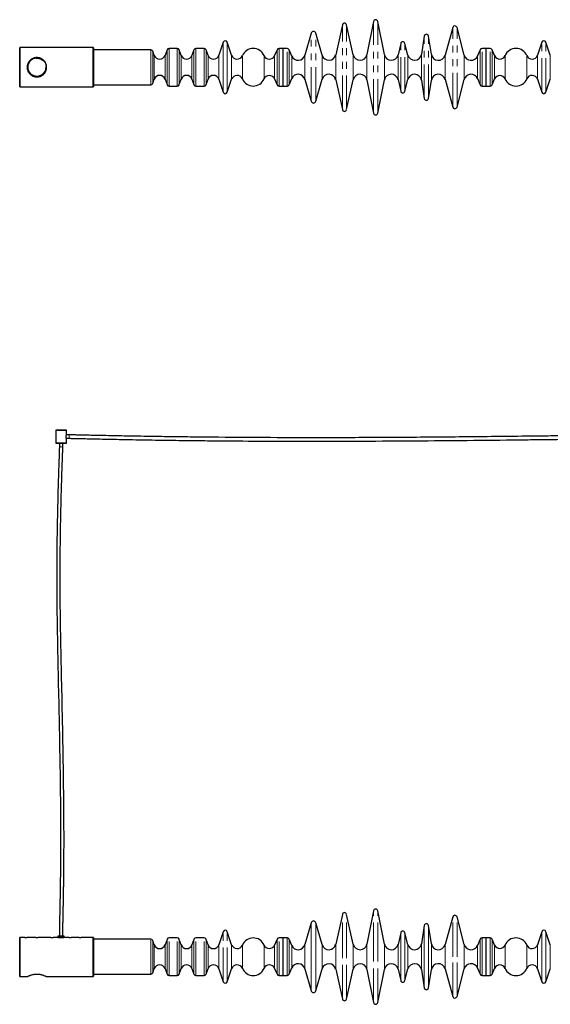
# Model space of a CAD drawing. Header units: millimetres. Extents: x 350 to 3714, y 780 to 2611.
# Tile 1 of 3: x 350 to 1337, y 780 to 2611. Entities that reach past the tile are written whole.
import ezdxf

# ---------------------------------------------------------------- set-up
doc = ezdxf.new("R2010")
doc.units = ezdxf.units.MM
doc.header["$LTSCALE"] = 10
doc.linetypes.add('PHANTOM', pattern=[12.7, 6.35, -1.27, 1.27, -1.27, 1.27, -1.27])

msp = doc.modelspace()

# ---------------------------------------------------------------- linework, layer by layer
at = {"color": 7, "linetype": 'Continuous', "lineweight": 25}
for p, q in [((950.1, 2601.8), (937.7, 2546.1)), ((970.3, 2546.1), (957.9, 2601.8)), ((1008.1, 2608.2), (995.7, 2546.4)), ((1028.2, 2546.4), (1015.9, 2608.2)), ((892.2, 2586.2), (880.5, 2545.3)), ((912.5, 2545.3), (900.8, 2586.2)), ((1155.6, 2597), (1141, 2545.4)), ((1176.9, 2545.6), (1163.4, 2596.9)), ((728.6, 2569.4), (720.5, 2545.2)), ((744.3, 2545.2), (736.2, 2569.4)), ((1058.6, 2567.3), (1053.7, 2546)), ((1071.9, 2545.7), (1066.4, 2567.4)), ((1102.5, 2581), (1097.3, 2547)), ((1115.6, 2547), (1110.4, 2581)), ((1321.1, 2569.4), (1313, 2545.2)), ((1336.8, 2545.2), (1328.7, 2569.4)), ((350.4, 2559.4), (350.1, 2559.1)), ((350.1, 2486.7), (350.1, 2559.1)), ((486.6, 2559.4), (350.4, 2559.4)), ((350.4, 2559.4), (350.4, 2486.4)), ((487.1, 2558.9), (486.6, 2559.4)), ((486.6, 2486.4), (486.6, 2559.4)), ((487.1, 2558.9), (487.1, 2486.9)), ((593.8, 2555.4), (487.1, 2555.4)), ((600.4, 2544.9), (597.5, 2552.8)), ((624.2, 2555.3), (620.4, 2544.9)), ((642.9, 2557.9), (627.9, 2557.9)), ((650.4, 2544.9), (646.6, 2555.3)), ((674.2, 2555.3), (670.4, 2544.9)), ((692.9, 2557.9), (677.9, 2557.9)), ((700.4, 2544.9), (696.6, 2555.3)), ((828.7, 2555.5), (824.1, 2544.6)), ((839.9, 2557.9), (832.4, 2557.9)), ((847.4, 2557.9), (839.9, 2557.9)), ((839.9, 2487.9), (839.9, 2557.9)), ((839.9, 2522.9), (839.9, 2557.9)), ((856, 2543.8), (851.1, 2555.5)), ((1206.2, 2555.4), (1201.5, 2544)), ((1217.4, 2557.9), (1209.9, 2557.9)), ((1224.9, 2557.9), (1217.4, 2557.9)), ((1217.4, 2487.9), (1217.4, 2557.9)), ((1217.4, 2487.9), (1217.4, 2557.9)), ((1233.2, 2544.6), (1228.6, 2555.5)), ((839.9, 2487.9), (839.9, 2522.9)), ((597.5, 2493.1), (600.4, 2500.9)), ((620.4, 2500.9), (624.2, 2490.6)), ((646.6, 2490.6), (650.4, 2500.9)), ((670.4, 2500.9), (674.2, 2490.6)), ((696.6, 2490.6), (700.4, 2500.9)), ((720.5, 2500.7), (728.6, 2476.4)), ((736.2, 2476.4), (744.3, 2500.7)), ((824.1, 2501.2), (828.7, 2490.4)), ((851.1, 2490.4), (856, 2502)), ((880.5, 2500.5), (892.2, 2459.7)), ((900.8, 2459.7), (912.5, 2500.5)), ((937.7, 2499.8), (950.1, 2444.1)), ((957.9, 2444.1), (970.3, 2499.8)), ((995.7, 2499.5), (1008.1, 2437.6)), ((1015.9, 2437.6), (1028.2, 2499.5)), ((1053.7, 2499.9), (1058.6, 2478.5)), ((1066.4, 2478.4), (1071.9, 2500.1)), ((1097.3, 2498.9), (1102.5, 2464.8)), ((1110.4, 2464.8), (1115.6, 2498.9)), ((1141, 2500.5), (1155.6, 2448.8)), ((1163.4, 2448.9), (1176.9, 2500.2)), ((1201.5, 2501.8), (1206.2, 2490.4)), ((1228.6, 2490.4), (1233.2, 2501.2)), ((1313, 2500.7), (1321.1, 2476.4)), ((1328.7, 2476.4), (1336.8, 2500.7)), ((350.1, 2486.7), (350.4, 2486.4)), ((350.4, 2486.4), (486.6, 2486.4)), ((486.6, 2486.4), (487.1, 2486.9)), ((487.1, 2490.4), (593.8, 2490.4)), ((627.9, 2487.9), (642.9, 2487.9)), ((677.9, 2487.9), (692.9, 2487.9)), ((832.4, 2487.9), (839.9, 2487.9)), ((839.9, 2487.9), (847.4, 2487.9)), ((1209.9, 2487.9), (1217.4, 2487.9)), ((1217.4, 2487.9), (1224.9, 2487.9)), ((417.4, 1848), (417.1, 1847.7)), ((417.1, 1847.7), (417.1, 1824)), ((437.1, 1847.7), (417.1, 1847.7)), ((417.4, 1848), (436.8, 1848)), ((436.6, 1833), (436.6, 1836.2)), ((437.1, 1833), (436.6, 1833)), ((437.1, 1847.7), (436.8, 1848)), ((437.1, 1839.4), (437.1, 1847.7)), ((442.1, 1839.2), (437.1, 1839.2)), ((437.1, 1832.8), (442.1, 1832.8)), ((437.1, 1824), (437.1, 1832.8)), ((417.1, 1824), (417.6, 1823.5)), ((417.1, 1824), (437.1, 1824)), ((436.6, 1823.5), (417.6, 1823.5)), ((423.9, 1823.5), (423.9, 1817)), ((430.3, 1817), (430.3, 1823.5)), ((436.6, 1823.5), (437.1, 1824)), ((1008.1, 953.7), (995.7, 891.9)), ((1028.2, 891.9), (1015.9, 953.7)), ((950.1, 947.3), (937.7, 891.6)), ((970.3, 891.6), (957.9, 947.3)), ((1155.6, 942.6), (1141, 890.9)), ((1176.9, 891.1), (1163.4, 942.5)), ((892.2, 931.7), (880.5, 890.9)), ((912.5, 890.9), (900.8, 931.7)), ((1102.5, 926.6), (1097.3, 892.5)), ((1115.6, 892.5), (1110.4, 926.6)), ((350.4, 904.5), (350.1, 904.2)), ((350.1, 868), (350.1, 904.2)), ((359.6, 904.5), (350.4, 904.5)), ((350.4, 904.5), (350.4, 868)), ((367.8, 904.5), (363.6, 904.5)), ((380.1, 904.5), (374.5, 904.5)), ((389.8, 904.5), (384.1, 904.5)), ((408.1, 904.5), (396.5, 904.5)), ((421.1, 904.5), (412.1, 904.5)), ((421.1, 907), (421.1, 904.5)), ((433.1, 907), (421.1, 907)), ((433.1, 904.5), (421.1, 904.5)), ((433.1, 904.5), (433.1, 907)), ((442.1, 904.5), (433.1, 904.5)), ((460.6, 904.5), (446.1, 904.5)), ((460.8, 904.5), (461.7, 904.5)), ((461.7, 904.5), (464.4, 904.5)), ((486.6, 904.5), (464.6, 904.5)), ((487.1, 904), (486.6, 904.5)), ((486.6, 868), (486.6, 904.5)), ((487.1, 904), (487.1, 868)), ((593.8, 901), (487.1, 901)), ((600.4, 890.5), (597.5, 898.3)), ((624.2, 900.8), (620.4, 890.5)), ((642.9, 903.5), (627.9, 903.5)), ((650.4, 890.5), (646.6, 900.8)), ((674.2, 900.8), (670.4, 890.5)), ((692.9, 903.5), (677.9, 903.5)), ((700.4, 890.5), (696.6, 900.8)), ((728.6, 915), (720.5, 890.7)), ((744.3, 890.7), (736.2, 915)), ((828.7, 901), (824.1, 890.2)), ((839.9, 903.5), (832.4, 903.5)), ((847.4, 903.5), (839.9, 903.5)), ((839.9, 868.5), (839.9, 903.5)), ((839.9, 833.5), (839.9, 903.5)), ((856, 889.4), (851.1, 901)), ((1058.6, 912.9), (1053.7, 891.5)), ((1071.9, 891.3), (1066.4, 912.9)), ((1206.2, 901), (1201.5, 889.5)), ((1217.4, 903.5), (1209.9, 903.5)), ((1224.9, 903.5), (1217.4, 903.5)), ((1217.4, 868.5), (1217.4, 903.5)), ((1217.4, 868.5), (1217.4, 903.5)), ((1233.2, 890.2), (1228.6, 901)), ((1321.1, 915), (1313, 890.7)), ((1336.8, 890.7), (1328.7, 915)), ((350.1, 831.8), (350.1, 868)), ((350.4, 868), (350.4, 831.5)), ((486.6, 831.5), (486.6, 868)), ((487.1, 868), (487.1, 832)), ((839.9, 833.5), (839.9, 868.5)), ((1217.4, 833.5), (1217.4, 868.5)), ((1217.4, 833.5), (1217.4, 868.5)), ((597.5, 838.6), (600.4, 846.5)), ((620.4, 846.5), (624.2, 836.1)), ((646.6, 836.1), (650.4, 846.5)), ((670.4, 846.5), (674.2, 836.1)), ((696.6, 836.1), (700.4, 846.5)), ((720.5, 846.2), (728.6, 821.9)), ((736.2, 821.9), (744.3, 846.2)), ((824.1, 846.8), (828.7, 835.9)), ((851.1, 835.9), (856, 847.5)), ((880.5, 846), (892.2, 805.2)), ((900.8, 805.2), (912.5, 846)), ((937.7, 845.3), (950.1, 789.6)), ((957.9, 789.6), (970.3, 845.3)), ((995.7, 845), (1008.1, 783.2)), ((1015.9, 783.2), (1028.2, 845)), ((1053.7, 845.4), (1058.6, 824.1)), ((1066.4, 824), (1071.9, 845.7)), ((1097.3, 844.4), (1102.5, 810.4)), ((1110.4, 810.4), (1115.6, 844.4)), ((1141, 846), (1155.6, 794.4)), ((1163.4, 794.4), (1176.9, 845.8)), ((1201.5, 847.4), (1206.2, 835.9)), ((1228.6, 835.9), (1233.2, 846.8)), ((1313, 846.2), (1321.1, 821.9)), ((1328.7, 821.9), (1336.8, 846.2)), ((350.1, 831.8), (350.4, 831.5)), ((350.4, 831.5), (364.1, 831.5)), ((400.1, 831.5), (486.6, 831.5)), ((486.6, 831.5), (487.1, 832)), ((487.1, 836), (593.8, 836)), ((627.9, 833.5), (642.9, 833.5)), ((677.9, 833.5), (692.9, 833.5)), ((832.4, 833.5), (839.9, 833.5)), ((839.9, 833.5), (847.4, 833.5)), ((1209.9, 833.5), (1217.4, 833.5)), ((1217.4, 833.5), (1224.9, 833.5))]:
    msp.add_line(p, q, dxfattribs=at)
at = {"color": 7, "linetype": 'PHANTOM', "lineweight": 18}
for p, q in [((950.1, 2444.1), (950.1, 2601.8)), ((957.9, 2444.1), (957.9, 2601.8)), ((1008.1, 2437.6), (1008.1, 2608.2)), ((1015.9, 2437.6), (1015.9, 2608.2)), ((892.2, 2459.7), (892.2, 2586.2)), ((900.8, 2459.7), (900.8, 2586.2)), ((1155.6, 2448.8), (1155.6, 2597)), ((1163.4, 2448.9), (1163.4, 2596.9)), ((728.6, 2522.9), (728.6, 2569.4)), ((736.2, 2522.9), (736.2, 2569.4)), ((1058.6, 2478.5), (1058.6, 2567.3)), ((1066.4, 2478.4), (1066.4, 2567.4)), ((1102.5, 2464.8), (1102.5, 2581)), ((1110.4, 2464.8), (1110.4, 2581)), ((1321.1, 2476.4), (1321.1, 2569.4)), ((1328.7, 2476.4), (1328.7, 2569.4)), ((593.8, 2522.9), (593.8, 2555.4)), ((597.5, 2522.9), (597.5, 2552.8)), ((624.2, 2522.9), (624.2, 2555.3)), ((627.9, 2522.9), (627.9, 2557.9)), ((642.9, 2522.9), (642.9, 2557.9)), ((646.6, 2522.9), (646.6, 2555.3)), ((674.2, 2522.9), (674.2, 2555.3)), ((677.9, 2522.9), (677.9, 2557.9)), ((692.9, 2522.9), (692.9, 2557.9)), ((696.6, 2522.9), (696.6, 2555.3)), ((828.7, 2522.9), (828.7, 2555.5)), ((832.4, 2522.9), (832.4, 2557.9)), ((847.4, 2487.9), (847.4, 2557.9)), ((851.1, 2490.4), (851.1, 2555.5)), ((937.7, 2499.8), (937.7, 2546.1)), ((970.3, 2499.8), (970.3, 2546.1)), ((995.7, 2499.5), (995.7, 2546.4)), ((1028.2, 2499.5), (1028.2, 2546.4)), ((1053.7, 2499.9), (1053.7, 2546)), ((1097.3, 2498.9), (1097.3, 2547)), ((1115.6, 2498.9), (1115.6, 2547)), ((1206.2, 2490.4), (1206.2, 2555.4)), ((1209.9, 2487.9), (1209.9, 2557.9)), ((1224.9, 2487.9), (1224.9, 2557.9)), ((1228.6, 2490.4), (1228.6, 2555.5)), ((600.4, 2522.9), (600.4, 2544.9)), ((620.4, 2522.9), (620.4, 2544.9)), ((650.4, 2522.9), (650.4, 2544.9)), ((670.4, 2522.9), (670.4, 2544.9)), ((700.4, 2522.9), (700.4, 2544.9)), ((720.5, 2522.9), (720.5, 2545.2)), ((744.3, 2522.9), (744.3, 2545.2)), ((764.2, 2522.9), (764.2, 2544.5)), ((804.5, 2522.9), (804.5, 2544.6)), ((824.1, 2522.9), (824.1, 2544.6)), ((856, 2502), (856, 2543.8)), ((880.5, 2500.5), (880.5, 2545.3)), ((912.5, 2500.5), (912.5, 2545.3)), ((1071.9, 2500.1), (1071.9, 2545.7)), ((1141, 2500.5), (1141, 2545.4)), ((1176.9, 2500.2), (1176.9, 2545.6)), ((1201.5, 2501.8), (1201.5, 2544)), ((1233.2, 2501.2), (1233.2, 2544.6)), ((1252.8, 2501.2), (1252.8, 2544.6)), ((1293.1, 2501.4), (1293.1, 2544.5)), ((1313, 2500.7), (1313, 2545.2)), ((1336.8, 2500.7), (1336.8, 2545.2)), ((593.8, 2490.4), (593.8, 2522.9)), ((597.5, 2493.1), (597.5, 2522.9)), ((600.4, 2500.9), (600.4, 2522.9)), ((620.4, 2500.9), (620.4, 2522.9)), ((624.2, 2490.6), (624.2, 2522.9)), ((627.9, 2487.9), (627.9, 2522.9)), ((642.9, 2487.9), (642.9, 2522.9)), ((646.6, 2490.6), (646.6, 2522.9)), ((650.4, 2500.9), (650.4, 2522.9)), ((670.4, 2500.9), (670.4, 2522.9)), ((674.2, 2490.6), (674.2, 2522.9)), ((677.9, 2487.9), (677.9, 2522.9)), ((692.9, 2487.9), (692.9, 2522.9)), ((696.6, 2490.6), (696.6, 2522.9)), ((700.4, 2500.9), (700.4, 2522.9)), ((720.5, 2500.7), (720.5, 2522.9)), ((728.6, 2476.4), (728.6, 2522.9)), ((736.2, 2476.4), (736.2, 2522.9)), ((744.3, 2500.7), (744.3, 2522.9)), ((764.2, 2501.4), (764.2, 2522.9)), ((804.5, 2501.2), (804.5, 2522.9)), ((824.1, 2501.2), (824.1, 2522.9)), ((828.7, 2490.4), (828.7, 2522.9)), ((832.4, 2487.9), (832.4, 2522.9)), ((442.1, 1832.8), (442.1, 1839.2)), ((430.3, 1817), (423.9, 1817)), ((1008.1, 868.5), (1008.1, 953.7)), ((1015.9, 868.5), (1015.9, 953.7)), ((950.1, 868.5), (950.1, 947.3)), ((957.9, 868.5), (957.9, 947.3)), ((1155.6, 868.5), (1155.6, 942.6)), ((1163.4, 868.5), (1163.4, 942.5)), ((892.2, 868.5), (892.2, 931.7)), ((900.8, 868.5), (900.8, 931.7)), ((1102.5, 868.5), (1102.5, 926.6)), ((1110.4, 868.5), (1110.4, 926.6)), ((593.8, 836), (593.8, 901)), ((597.5, 838.6), (597.5, 898.3)), ((624.2, 836.1), (624.2, 900.8)), ((627.9, 833.5), (627.9, 903.5)), ((642.9, 833.5), (642.9, 903.5)), ((646.6, 836.1), (646.6, 900.8)), ((674.2, 836.1), (674.2, 900.8)), ((677.9, 833.5), (677.9, 903.5)), ((692.9, 833.5), (692.9, 903.5)), ((696.6, 836.1), (696.6, 900.8)), ((728.6, 821.9), (728.6, 915)), ((736.2, 821.9), (736.2, 915)), ((828.7, 835.9), (828.7, 901)), ((832.4, 833.5), (832.4, 903.5)), ((847.4, 868.5), (847.4, 903.5)), ((851.1, 868.5), (851.1, 901)), ((1058.6, 868.5), (1058.6, 912.9)), ((1066.4, 868.5), (1066.4, 912.9)), ((1206.2, 868.5), (1206.2, 901)), ((1209.9, 868.5), (1209.9, 903.5)), ((1224.9, 868.5), (1224.9, 903.5)), ((1228.6, 868.5), (1228.6, 901)), ((1321.1, 868.5), (1321.1, 915)), ((1328.7, 868.5), (1328.7, 915)), ((600.4, 846.5), (600.4, 890.5)), ((620.4, 846.5), (620.4, 890.5)), ((650.4, 846.5), (650.4, 890.5)), ((670.4, 846.5), (670.4, 890.5)), ((700.4, 846.5), (700.4, 890.5)), ((720.5, 846.2), (720.5, 890.7)), ((744.3, 846.2), (744.3, 890.7)), ((764.2, 846.9), (764.2, 890)), ((804.5, 846.8), (804.5, 890.2)), ((824.1, 846.8), (824.1, 890.2)), ((856, 868.5), (856, 889.4)), ((880.5, 868.5), (880.5, 890.9)), ((912.5, 868.5), (912.5, 890.9)), ((937.7, 868.5), (937.7, 891.6)), ((970.3, 868.5), (970.3, 891.6)), ((995.7, 868.5), (995.7, 891.9)), ((1028.2, 868.5), (1028.2, 891.9)), ((1053.7, 868.5), (1053.7, 891.5)), ((1071.9, 868.5), (1071.9, 891.3)), ((1097.3, 868.5), (1097.3, 892.5)), ((1115.6, 868.5), (1115.6, 892.5)), ((1141, 868.5), (1141, 890.9)), ((1176.9, 868.5), (1176.9, 891.1)), ((1201.5, 868.5), (1201.5, 889.5)), ((1233.2, 868.5), (1233.2, 890.2)), ((1252.8, 868.5), (1252.8, 890.2)), ((1293.1, 868.5), (1293.1, 890)), ((1313, 868.5), (1313, 890.7)), ((1336.8, 868.5), (1336.8, 890.7)), ((847.4, 833.5), (847.4, 868.5)), ((851.1, 835.9), (851.1, 868.5)), ((856, 847.5), (856, 868.5)), ((880.5, 846), (880.5, 868.5)), ((892.2, 805.2), (892.2, 868.5)), ((900.8, 805.2), (900.8, 868.5)), ((912.5, 846), (912.5, 868.5)), ((937.7, 845.3), (937.7, 868.5)), ((950.1, 789.6), (950.1, 868.5)), ((957.9, 789.6), (957.9, 868.5)), ((970.3, 845.3), (970.3, 868.5)), ((995.7, 845), (995.7, 868.5)), ((1008.1, 783.2), (1008.1, 868.5)), ((1015.9, 783.2), (1015.9, 868.5)), ((1028.2, 845), (1028.2, 868.5)), ((1053.7, 845.4), (1053.7, 868.5)), ((1058.6, 824.1), (1058.6, 868.5)), ((1066.4, 824), (1066.4, 868.5)), ((1071.9, 845.7), (1071.9, 868.5)), ((1097.3, 844.4), (1097.3, 868.5)), ((1102.5, 810.4), (1102.5, 868.5)), ((1110.4, 810.4), (1110.4, 868.5)), ((1115.6, 844.4), (1115.6, 868.5)), ((1141, 846), (1141, 868.5)), ((1155.6, 794.4), (1155.6, 868.5)), ((1163.4, 794.4), (1163.4, 868.5)), ((1176.9, 845.8), (1176.9, 868.5)), ((1201.5, 847.4), (1201.5, 868.5)), ((1206.2, 835.9), (1206.2, 868.5)), ((1209.9, 833.5), (1209.9, 868.5)), ((1224.9, 833.5), (1224.9, 868.5)), ((1228.6, 835.9), (1228.6, 868.5)), ((1233.2, 846.8), (1233.2, 868.5)), ((1252.8, 846.8), (1252.8, 868.5)), ((1293.1, 846.9), (1293.1, 868.5)), ((1313, 846.2), (1313, 868.5)), ((1321.1, 821.9), (1321.1, 868.5)), ((1328.7, 821.9), (1328.7, 868.5)), ((1336.8, 846.2), (1336.8, 868.5))]:
    msp.add_line(p, q, dxfattribs=at)
at = {"color": 7, "linetype": 'Continuous', "lineweight": 25}
msp.add_circle((382.1, 2522.9), 17.5, dxfattribs=at)
at = {"color": 7, "linetype": 'PHANTOM', "lineweight": 18}
msp.add_circle((382.1, 2522.9), 16.5, dxfattribs=at)
at = {"color": 7, "linetype": 'Continuous', "lineweight": 25}
for centre, radius, start, end in [((954, 2600.9), 4, 12.558, 167.442), ((1012, 2607.4), 4, 11.2773, 168.7227), ((896.5, 2585), 4.46, 16, 164), ((1106.5, 2580.4), 4, 8.6703, 171.3297), ((1159.5, 2595.9), 4, 14.7987, 164.1663), ((732.4, 2568.2), 4, 18.499, 161.501), ((1062.5, 2566.4), 4, 14.2894, 166.9678), ((1324.9, 2568.2), 4, 18.499, 161.501), ((593.8, 2551.4), 4, 20, 90), ((627.9, 2553.9), 4, 90, 160), ((642.9, 2553.9), 4, 20, 90), ((677.9, 2553.9), 4, 90, 160), ((692.9, 2553.9), 4, 20, 90), ((784.4, 2536.1), 21.9, 23.0579, 157.3801), ((832.4, 2553.9), 4, 90, 156.9421), ((847.4, 2553.9), 4, 23, 90), ((925, 2548.9), 13, 196, 347.442), ((983, 2548.9), 13, 192.558, 348.7227), ((1041, 2548.9), 13, 191.2773, 346.9678), ((1084.5, 2548.9), 13, 194.2894, 351.3297), ((1128.5, 2548.9), 13, 188.6703, 344.1663), ((1209.9, 2553.9), 4, 90, 157.7659), ((1224.9, 2553.9), 4, 23.0579, 90), ((1272.9, 2536.1), 21.9, 22.6199, 156.9421), ((610.4, 2548.6), 10.6, 200, 340), ((660.4, 2548.6), 10.6, 200, 340), ((710.4, 2548.6), 10.6, 200, 341.501), ((754.4, 2548.6), 10.6, 198.499, 337.3801), ((814.3, 2548.8), 10.6, 203.0579, 336.9421), ((868, 2548.9), 13, 203, 344), ((1189.5, 2548.9), 13, 194.7987, 337.7659), ((1243, 2548.8), 10.6, 203.0579, 336.9421), ((1302.9, 2548.6), 10.6, 202.6199, 341.501), ((868, 2496.9), 13, 16, 157), ((925, 2496.9), 13, 12.558, 164), ((983, 2496.9), 13, 11.2773, 167.442), ((1041, 2496.9), 13, 13.0322, 168.7227), ((1084.5, 2496.9), 13, 8.6703, 165.7106), ((1128.5, 2496.9), 13, 15.8337, 171.3297), ((1189.5, 2496.9), 13, 22.2341, 165.2013), ((593.8, 2494.4), 4, 270, 340), ((610.4, 2497.3), 10.6, 20, 160), ((660.4, 2497.3), 10.6, 20, 160), ((710.4, 2497.3), 10.6, 18.499, 160), ((754.4, 2497.3), 10.6, 22.6199, 161.501), ((784.4, 2509.8), 21.9, 202.6199, 336.9421), ((814.3, 2497.1), 10.6, 23.0579, 156.9421), ((1243, 2497.1), 10.6, 23.0579, 156.9421), ((1272.9, 2509.8), 21.9, 203.0579, 337.3801), ((1302.9, 2497.3), 10.6, 18.499, 157.3801), ((627.9, 2491.9), 4, 200, 270), ((642.9, 2491.9), 4, 270, 340), ((677.9, 2491.9), 4, 200, 270), ((692.9, 2491.9), 4, 270, 340), ((732.4, 2477.7), 4, 198.499, 341.501), ((832.4, 2491.9), 4, 203.0579, 270), ((847.4, 2491.9), 4, 270, 337), ((1062.5, 2479.4), 4, 193.0322, 345.7106), ((1209.9, 2491.9), 4, 202.2341, 270), ((1224.9, 2491.9), 4, 270, 336.9421), ((1324.9, 2477.7), 4, 198.499, 341.501), ((896.5, 2460.9), 4.46, 196, 344), ((1106.5, 2465.4), 4, 188.6703, 351.3297), ((954, 2444.9), 4, 192.558, 347.442), ((1012, 2438.4), 4, 191.2773, 348.7227), ((1159.5, 2449.9), 4, 195.8337, 345.2013), ((1012, 953), 4, 11.2773, 168.7227), ((896.5, 930.5), 4.46, 16, 164), ((954, 946.5), 4, 12.558, 167.442), ((1159.5, 941.5), 4, 14.7987, 164.1663), ((732.4, 913.7), 4, 18.499, 161.501), ((1062.5, 912), 4, 14.2894, 166.9678), ((1106.5, 926), 4, 8.6703, 171.3297), ((1324.9, 913.7), 4, 18.499, 161.501), ((361.6, 940.9), 36.5, 266.8611, 273.1005), ((382.1, 940.9), 36.5, 266.8611, 273.1005), ((410.1, 940.9), 36.5, 266.8611, 273.1005), ((427.1, 940.8), 36.7, 261.7706, 278.1252), ((444.1, 940.9), 36.5, 266.8611, 273.1005), ((462.6, 940.9), 36.5, 266.8611, 273.1005), ((593.8, 897), 4, 20, 90), ((627.9, 899.5), 4, 90, 160), ((642.9, 899.5), 4, 20, 90), ((677.9, 899.5), 4, 90, 160), ((692.9, 899.5), 4, 20, 90), ((784.4, 881.6), 21.9, 23.0579, 157.3801), ((832.4, 899.5), 4, 90, 156.9421), ((847.4, 899.5), 4, 23, 90), ((1209.9, 899.5), 4, 90, 157.7659), ((1224.9, 899.5), 4, 23.0579, 90), ((1272.9, 881.6), 21.9, 22.6199, 156.9421), ((610.4, 894.1), 10.6, 200, 340), ((660.4, 894.1), 10.6, 200, 340), ((710.4, 894.1), 10.6, 200, 341.501), ((754.4, 894.1), 10.6, 198.499, 337.3801), ((814.3, 894.3), 10.6, 203.0579, 336.9421), ((868, 894.5), 13, 203, 344), ((925, 894.5), 13, 196, 347.442), ((983, 894.5), 13, 192.558, 348.7227), ((1041, 894.5), 13, 191.2773, 346.9678), ((1084.5, 894.5), 13, 194.2894, 351.3297), ((1128.5, 894.5), 13, 188.6703, 344.1663), ((1189.5, 894.5), 13, 194.7987, 337.7659), ((1243, 894.3), 10.6, 203.0579, 336.9421), ((1302.9, 894.1), 10.6, 202.6199, 341.501), ((610.4, 842.8), 10.6, 20, 160), ((660.4, 842.8), 10.6, 20, 160), ((710.4, 842.8), 10.6, 18.499, 160), ((754.4, 842.8), 10.6, 22.6199, 161.501), ((784.4, 855.3), 21.9, 202.6199, 336.9421), ((814.3, 842.6), 10.6, 23.0579, 156.9421), ((868, 842.5), 13, 16, 157), ((925, 842.5), 13, 12.558, 164), ((983, 842.5), 13, 11.2773, 167.442), ((1041, 842.5), 13, 13.0322, 168.7227), ((1084.5, 842.5), 13, 8.6703, 165.7106), ((1128.5, 842.5), 13, 15.8337, 171.3297), ((1189.5, 842.5), 13, 22.2341, 165.2013), ((1243, 842.6), 10.6, 23.0579, 156.9421), ((1272.9, 855.3), 21.9, 203.0579, 337.3801), ((1302.9, 842.8), 10.6, 18.499, 157.3801), ((593.8, 840), 4, 270, 340), ((627.9, 837.5), 4, 200, 270), ((642.9, 837.5), 4, 270, 340), ((677.9, 837.5), 4, 200, 270), ((692.9, 837.5), 4, 270, 340), ((832.4, 837.5), 4, 203.0579, 270), ((847.4, 837.5), 4, 270, 337), ((1209.9, 837.5), 4, 202.2341, 270), ((1224.9, 837.5), 4, 270, 336.9421), ((732.4, 823.2), 4, 198.499, 341.501), ((1062.5, 825), 4, 193.0322, 345.7106), ((1106.5, 811), 4, 188.6703, 351.3297), ((1324.9, 823.2), 4, 198.499, 341.501), ((896.5, 806.4), 4.46, 196, 344), ((954, 790.5), 4, 192.558, 347.442), ((1159.5, 795.5), 4, 195.8337, 345.2013), ((1012, 784), 4, 191.2773, 348.7227)]:
    msp.add_arc(centre, radius, start, end, dxfattribs=at)
for points, knots in [([(364.1, 2522.9), (364.2, 2523.9), (364.3, 2525.8), (365, 2528.5), (366, 2531.1), (367.5, 2533.5), (369.4, 2535.7), (371.6, 2537.6), (374.3, 2539.2), (377.2, 2540.3), (380.3, 2540.9), (383.2, 2541), (386, 2540.6), (388.6, 2539.8), (391, 2538.7), (393.3, 2537.1), (395.4, 2535.2), (397.3, 2532.8), (398.8, 2530), (399.8, 2527.1), (400.2, 2524), (400.1, 2521.1), (399.6, 2518.4), (398.7, 2515.8), (397.5, 2513.3), (395.8, 2511.1), (393.7, 2509), (391.2, 2507.3), (388.4, 2505.9), (385.4, 2505.1), (382.3, 2504.8), (379.5, 2505), (376.8, 2505.7), (374.3, 2506.6), (372, 2508), (369.8, 2509.8), (367.8, 2512), (366.1, 2514.6), (364.9, 2517.5), (364.2, 2520.3), (364.2, 2522.2), (364.1, 2522.9)], [0, 0, 0, 0, 0.0243811, 0.0495171, 0.0738866, 0.098891, 0.1247265, 0.1512104, 0.1788819, 0.2074497, 0.233404, 0.2603199, 0.2833711, 0.3070667, 0.3307207, 0.3549219, 0.3814511, 0.4086826, 0.4362716, 0.4648014, 0.4901341, 0.5163263, 0.5398303, 0.563982, 0.5882168, 0.6130397, 0.6395895, 0.666842, 0.6944585, 0.723042, 0.7480106, 0.7738577, 0.7966758, 0.8200806, 0.8444724, 0.8694326, 0.8966209, 0.9245866, 0.9517661, 0.9799039, 1, 1, 1, 1]), ([(436.6, 1836.2), (436.6, 1836.4), (436.6, 1836.8), (436.7, 1837.6), (436.9, 1838.5), (437.1, 1839.1), (437.1, 1839.3), (437.2, 1839.4), (437.1, 1839.4), (437.1, 1839.4)], [0, 0, 0, 0, 0.12363, 0.247914, 0.496165, 0.746421, 0.873073, 0.999331, 1, 1, 1, 1]), ([(1500.1, 1839.1), (1500, 1839.1), (1498.8, 1839.1), (1496.3, 1839.1), (1492.5, 1839.1), (1488.2, 1839), (1483.7, 1839), (1479.1, 1838.9), (1473.3, 1838.8), (1466.5, 1838.8), (1458.6, 1838.7), (1448.5, 1838.5), (1436.1, 1838.4), (1421.6, 1838.2), (1399.6, 1837.9), (1370.1, 1837.5), (1323.6, 1836.9), (1268, 1836.3), (1186.4, 1835.4), (1088.4, 1834.5), (979.7, 1833.9), (877.1, 1833.7), (780.4, 1834.1), (701.5, 1834.7), (640.5, 1835.5), (597.2, 1836.1), (561.9, 1836.7), (534.5, 1837.2), (515.2, 1837.6), (500.6, 1837.9), (490.8, 1838.1), (485.3, 1838.2), (479.2, 1838.4), (472.4, 1838.5), (466.2, 1838.7), (460.6, 1838.8), (456, 1838.9), (451.7, 1839), (447.9, 1839.1), (444.7, 1839.1), (442.9, 1839.2), (442.1, 1839.2)], [0, 0, 0, 0, 0.00032, 0.003394, 0.007084, 0.011178, 0.015502, 0.01991, 0.024278, 0.031847, 0.039206, 0.046783, 0.060576, 0.074364, 0.087821, 0.122919, 0.157976, 0.219586, 0.280696, 0.389278, 0.497521, 0.588897, 0.680149, 0.771875, 0.812475, 0.853234, 0.894457, 0.912544, 0.930944, 0.949232, 0.953948, 0.958933, 0.964759, 0.971232, 0.978075, 0.982589, 0.986987, 0.991117, 0.994801, 0.997836, 1, 1, 1, 1]), ([(442.1, 1832.8), (442.8, 1832.8), (444.5, 1832.7), (447.4, 1832.7), (450.9, 1832.6), (454.7, 1832.5), (458.6, 1832.4), (462.5, 1832.4), (466.2, 1832.3), (472.6, 1832.1), (481.7, 1831.9), (496.7, 1831.6), (514.6, 1831.2), (536.7, 1830.8), (559.9, 1830.3), (584.2, 1829.9), (614.7, 1829.4), (651.4, 1828.9), (694.2, 1828.4), (747.9, 1827.9), (812.6, 1827.5), (888.3, 1827.4), (971, 1827.5), (1060.9, 1828), (1158.1, 1828.7), (1233.7, 1829.5), (1287.8, 1830.1), (1320.4, 1830.5), (1353.1, 1830.9), (1386, 1831.3), (1409.6, 1831.6), (1424, 1831.8), (1429, 1831.9), (1434.1, 1831.9), (1439.5, 1832), (1445.9, 1832.1), (1453.5, 1832.2), (1462.2, 1832.3), (1471.4, 1832.4), (1479.1, 1832.5), (1485.2, 1832.6), (1489.5, 1832.6), (1493.5, 1832.7), (1497, 1832.7), (1499.2, 1832.7), (1500.1, 1832.8), (1500.1, 1832.8)], [0, 0, 0, 0, 0.001996, 0.00481, 0.008157, 0.011807, 0.01557, 0.019289, 0.022836, 0.026221, 0.037307, 0.04874, 0.068708, 0.088135, 0.111412, 0.1343, 0.157191, 0.197817, 0.238283, 0.278541, 0.350207, 0.421645, 0.493218, 0.584775, 0.676509, 0.768688, 0.799231, 0.830025, 0.861012, 0.892075, 0.923162, 0.928004, 0.932812, 0.937578, 0.942455, 0.947961, 0.955658, 0.964042, 0.972805, 0.981547, 0.985945, 0.990101, 0.993909, 0.997242, 0.999957, 1, 1, 1, 1]), ([(423.9, 1817), (423.9, 1816.4), (423.9, 1815.1), (423.8, 1812.8), (423.8, 1809.9), (423.6, 1806.8), (423.5, 1803.4), (423.4, 1799.8), (423.3, 1796.3), (423.1, 1791.5), (422.9, 1785.1), (422.5, 1775.9), (422.2, 1765.5), (421.8, 1753.9), (421.4, 1738.6), (420.9, 1719.8), (420.4, 1697.8), (419.8, 1670.8), (419.3, 1638.9), (419, 1601.9), (418.9, 1561.3), (419.3, 1517), (420, 1468.9), (420.9, 1421), (422.2, 1362.2), (423.7, 1292.5), (425.2, 1211.9), (425.9, 1151.2), (426.1, 1110.2), (426.1, 1089), (426.1, 1067.8), (426, 1046.7), (425.9, 1030.9), (425.8, 1020.2), (425.7, 1014.7), (425.6, 1009.3), (425.6, 1003.8), (425.5, 997.9), (425.4, 991.2), (425.2, 983.4), (425.1, 974.9), (424.9, 965.8), (424.7, 956.5), (424.5, 946.6), (424.3, 937.2), (424.2, 928.5), (424.1, 920.8), (424, 913.7), (424, 909.1), (423.9, 907)], [0, 0, 0, 0, 0.0017605, 0.0044275, 0.0076342, 0.0111095, 0.0146357, 0.0190481, 0.0229555, 0.0261808, 0.0348111, 0.044218, 0.0562699, 0.0690803, 0.0824669, 0.1068785, 0.1312026, 0.154889, 0.1958108, 0.2365137, 0.2765988, 0.3298226, 0.3825591, 0.4351142, 0.4875943, 0.5764002, 0.6649711, 0.753344, 0.776629, 0.7999334, 0.823217, 0.8465354, 0.8694063, 0.875535, 0.8815977, 0.8875959, 0.8935309, 0.8996519, 0.9069763, 0.9155917, 0.9254435, 0.9350527, 0.9454094, 0.9563337, 0.9675767, 0.9763982, 0.9849557, 0.9929511, 1, 1, 1, 1]), ([(430.3, 907), (430.4, 909.2), (430.4, 914), (430.5, 921.5), (430.6, 929.4), (430.8, 937.4), (430.9, 945.9), (431.1, 954.7), (431.3, 963.5), (431.4, 971.9), (431.6, 980.2), (431.7, 988.9), (431.9, 997.6), (432.1, 1013.5), (432.3, 1036.4), (432.6, 1074.3), (432.5, 1119.9), (432, 1187.4), (430.6, 1269), (428.9, 1349.2), (427.5, 1413.8), (426.5, 1462.9), (425.7, 1512.1), (425.3, 1561.8), (425.4, 1607.5), (425.9, 1649.5), (426.5, 1687.5), (427.2, 1717.4), (427.8, 1738.7), (428.2, 1751.2), (428.5, 1763.5), (428.9, 1773.5), (429.1, 1781.5), (429.4, 1787.7), (429.6, 1794.4), (429.8, 1800.3), (430, 1805.2), (430.1, 1809), (430.2, 1812.2), (430.3, 1814.8), (430.3, 1816.3), (430.3, 1817)], [0, 0, 0, 0, 0.0074333, 0.01581, 0.024623, 0.0335014, 0.0421658, 0.0528489, 0.0625019, 0.0709196, 0.0805643, 0.0900856, 0.0996086, 0.1090823, 0.1424248, 0.1753819, 0.2340254, 0.2927216, 0.3977616, 0.503126, 0.5569009, 0.6108094, 0.6648839, 0.7192923, 0.7745922, 0.8155396, 0.8576572, 0.8999682, 0.913988, 0.9278663, 0.9414169, 0.9544442, 0.9607251, 0.9677336, 0.97518, 0.9826762, 0.9871923, 0.9913775, 0.9950485, 0.9979921, 1, 1, 1, 1]), ([(374.5, 904.5), (374.5, 904.5), (374.5, 904.5), (374.2, 904.4), (373.5, 904.4), (372.6, 904.3), (371.5, 904.3), (370.3, 904.3), (369.2, 904.4), (368.4, 904.4), (367.9, 904.5), (367.8, 904.5), (367.8, 904.5)], [0, 0, 0, 0, 0.049433, 0.149629, 0.251343, 0.356988, 0.466993, 0.579994, 0.693769, 0.805851, 0.913956, 1, 1, 1, 1]), ([(396.5, 904.5), (396.5, 904.5), (396.5, 904.5), (396.2, 904.4), (395.5, 904.4), (394.6, 904.3), (393.5, 904.3), (392.3, 904.3), (391.2, 904.4), (390.4, 904.4), (389.9, 904.5), (389.8, 904.5), (389.8, 904.5)], [0, 0, 0, 0, 0.049433, 0.149629, 0.251343, 0.356988, 0.466993, 0.579994, 0.693769, 0.805851, 0.913956, 1, 1, 1, 1]), ([(364.1, 831.5), (364.2, 831.5), (364.3, 831.5), (365, 831.9), (366, 832.4), (367.5, 833), (369.4, 833.7), (371.6, 834.5), (374.3, 835.3), (377.2, 835.9), (380.3, 836.2), (383.2, 836.2), (386, 836), (388.6, 835.6), (391, 835), (393.3, 834.3), (395.4, 833.6), (397.3, 832.8), (398.8, 832.1), (399.7, 831.7), (400.2, 831.5), (400.1, 831.5), (400.1, 831.5)], [0, 0, 0, 0, 0.048762, 0.099034, 0.147773, 0.197782, 0.249453, 0.30242, 0.357763, 0.414899, 0.466808, 0.520639, 0.566741, 0.614133, 0.661441, 0.709843, 0.762901, 0.817364, 0.872542, 0.929602, 0.980267, 1, 1, 1, 1])]:
    msp.add_open_spline(points, degree=3, knots=knots, dxfattribs=at)

doc.saveas('drawing.dxf')
